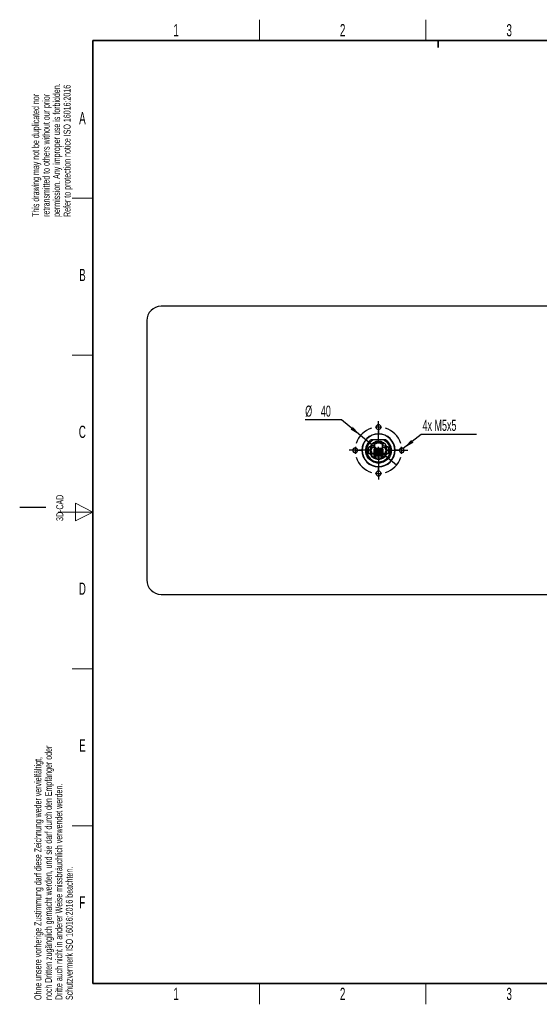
# Model space of a CAD drawing. Header units: millimetres. Extents: x 5 to 418, y 2 to 292.
# Tile 1 of 7: x 5 to 154, y 6 to 288. Entities that reach past the tile are written whole.
import ezdxf

# ---------------------------------------------------------------- set-up
doc = ezdxf.new("R2010")
doc.units = ezdxf.units.MM
doc.layers.add('SLD-0', color=7, linetype='Continuous')
doc.styles.add('SLDTEXTSTYLE0', font='TXT', dxfattribs={"width": 0.605})
doc.dimstyles.new('SLDDIMSTYLE0', dxfattribs={"dimtxt": 3.081982, "dimasz": 3.302, "dimexe": 0, "dimexo": 0.0625, "dimgap": 0.770496, "dimtad": 0, "dimtih": 1, "dimtoh": 1, "dimlfac": 3, "dimrnd": 1e-09, "dimzin": 12, "dimdsep": 46, "dimtxsty": 'SLDTEXTSTYLE0', "dimblk1": 'NONE', "dimsah": 1, "dimcen": 0, "dimadec": 0, "dimazin": 3, "dimtfac": 1, "dimtmove": 0, "dimatfit": 3, "dimldrblk": 'NONE', "dimfxl": 1, "dimfrac": 2, "dimtolj": 1, "dimtzin": 12, "dimarcsym": 0})

# ---------------------------------------------------------------- blocks, each defined once
blk = doc.blocks.new('_D')
at = {"layer": 'SLD-0', "color": 7}
for p, q in [((97.31, 173.68), (86.86, 173.68)), ((102.74, 169.19), (97.31, 173.68)), ((113.02, 160.7), (102.74, 169.19))]:
    blk.add_line(p, q, dxfattribs=at)
blk.add_solid([(102.74, 169.19), (100.52, 171.69), (99.87, 170.91)], dxfattribs=at)
at = {"layer": 'SLD-0', "color": 7, "char_height": 3.175, "attachment_point": 1, "style": 'SLDTEXTSTYLE0'}
for s, insert in [('%%c', (86.86, 177.77)), ('40', (91.36, 177.77))]:
    blk.add_mtext(s, dxfattribs=dict(at, insert=insert))
blk = doc.blocks.new('_None')
blk = doc.blocks.new('SW_NOTE_0')
at = {"layer": 'SLD-0', "color": 0}
blk.add_line((15.88, 0), (0, 0), dxfattribs=at)
at = {"layer": 'SLD-0', "color": 0, "insert": (0.44, 4.2), "char_height": 3.175, "attachment_point": 1, "style": 'SLDTEXTSTYLE0'}
blk.add_mtext('4x M5x5', dxfattribs=at)
blk = doc.blocks.new('SW_CENTERMARKSYMBOL_0')
at = {"layer": 'SLD-0', "color": 0}
for p, q in [((0, 1), (0, 1.7)), ((0, 0), (0, 1)), ((0, 0), (0, -1)), ((0, -4.67), (0, -0.95)), ((0, -1), (0, -1.7)), ((-7.67, -6.67), (-8.37, -6.67)), ((-6.67, -6.67), (-7.67, -6.67)), ((-6.67, -6.67), (-5.67, -6.67)), ((-2, -6.67), (-5.71, -6.67)), ((-5.67, -6.67), (-4.97, -6.67)), ((0, -6.67), (-1, -6.67)), ((0, -6.67), (0, -5.67)), ((0, -6.67), (0, -7.67)), ((0, -6.67), (1, -6.67)), ((2, -6.67), (5.71, -6.67)), ((5.67, -6.67), (4.97, -6.67)), ((6.67, -6.67), (5.67, -6.67)), ((6.67, -6.67), (7.67, -6.67)), ((7.67, -6.67), (8.37, -6.67)), ((0, -8.67), (0, -12.38)), ((0, -12.33), (0, -11.63)), ((0, -13.33), (0, -12.33)), ((0, -13.33), (0, -14.33)), ((0, -14.33), (0, -15.03))]:
    blk.add_line(p, q, dxfattribs=at)
for start, end in [(107.1887, 162.8113), (90, 98.5944), (81.4056, 90), (17.1887, 72.8113), (171.4056, 180), (180, 188.5944), (0, 8.5944), (351.4056, 0), (197.1887, 252.8113), (287.1887, 342.8113), (261.4056, 270), (270, 278.5944)]:
    blk.add_arc((0, -6.67), 6.67, start, end, dxfattribs=at)

msp = doc.modelspace()

# ---------------------------------------------------------------- linework, layer by layer
at = {"color": 7, "linetype": 'Continuous', "lineweight": 25}
for p, q in [((170.1791, 206.2823), (45.5791, 206.2823)), ((41.4458, 202.149), (41.4458, 127.749)), ((106.4262, 167.949), (105.7709, 167.949)), ((109.3321, 167.949), (106.4262, 167.949)), ((106.5481, 167.0666), (106.5481, 166.2797)), ((106.6148, 166.3464), (106.6148, 167.0294)), ((106.7615, 166.8631), (107.1348, 166.8631)), ((106.7615, 166.3464), (106.7615, 166.8631)), ((106.8281, 166.7964), (106.7615, 166.8631)), ((107.2015, 166.7964), (106.8281, 166.7964)), ((106.8281, 166.2797), (106.8281, 166.7964)), ((107.1348, 166.8631), (107.1348, 167.2668)), ((107.2015, 166.7964), (107.1348, 166.8631)), ((107.2015, 167.3564), (107.2015, 166.7964)), ((107.2015, 167.1831), (108.5548, 167.1831)), ((107.2015, 167.1164), (108.5548, 167.1164)), ((108.5548, 166.7964), (108.5548, 167.3564)), ((108.6215, 166.8631), (108.5548, 166.7964)), ((108.9281, 166.7964), (108.5548, 166.7964)), ((108.6215, 167.2668), (108.6215, 166.8631)), ((108.6215, 166.8631), (108.9948, 166.8631)), ((108.9948, 166.8631), (108.9281, 166.7964)), ((108.9281, 166.7964), (108.9281, 166.2797)), ((108.9948, 166.8631), (108.9948, 166.3464)), ((109.1415, 167.0294), (109.1415, 166.3464)), ((109.2081, 166.2797), (109.2081, 167.0666)), ((109.7558, 167.949), (109.3321, 167.949)), ((105.3791, 165.949), (105.4791, 165.949)), ((105.4791, 163.949), (105.3791, 163.949)), ((105.7281, 164.5664), (105.7281, 165.3331)), ((105.7281, 165.3331), (105.8948, 165.3331)), ((105.7281, 165.3331), (105.7948, 165.2664)), ((105.7948, 164.6331), (105.7281, 164.5664)), ((105.8948, 164.5664), (105.7281, 164.5664)), ((105.9615, 166.2797), (105.7613, 166.2797)), ((105.7948, 165.2664), (105.9615, 165.2664)), ((105.7948, 164.6331), (105.7948, 165.2664)), ((105.9615, 164.6331), (105.7948, 164.6331)), ((105.8948, 166.2131), (105.7984, 166.2131)), ((105.8948, 166.2131), (105.9615, 166.2797)), ((105.8948, 165.3331), (105.8948, 166.2131)), ((105.8948, 165.3331), (105.9615, 165.2664)), ((105.9615, 164.6331), (105.8948, 164.5664)), ((105.8948, 164.5664), (105.8948, 163.9364)), ((105.9615, 164.0031), (105.8948, 163.9364)), ((105.8948, 163.9364), (109.8615, 163.9364)), ((105.9615, 165.2664), (105.9615, 166.2797)), ((105.9615, 166.2797), (106.5481, 166.2797)), ((105.9615, 165.7931), (106.8281, 165.7931)), ((105.9615, 164.0031), (105.9615, 164.6331)), ((109.7948, 164.0031), (105.9615, 164.0031)), ((106.5481, 166.2797), (106.6148, 166.3464)), ((106.5481, 166.2797), (106.8281, 166.2797)), ((106.7665, 165.2364), (106.6098, 165.2364)), ((106.6098, 164.0031), (106.6098, 165.2364)), ((106.6148, 166.3464), (106.7615, 166.3464)), ((106.8281, 166.2797), (106.7615, 166.3464)), ((106.7665, 165.2364), (106.7665, 164.0031)), ((106.8281, 165.7931), (106.8281, 166.2797)), ((106.8281, 165.5855), (106.8281, 165.7931)), ((106.8281, 165.5855), (108.9281, 165.5855)), ((107.1065, 165.2364), (106.9498, 165.2364)), ((106.9498, 164.0031), (106.9498, 165.2364)), ((107.1065, 165.2364), (107.1065, 164.0031)), ((107.4465, 165.2364), (107.2898, 165.2364)), ((107.2898, 164.0031), (107.2898, 165.2364)), ((107.4465, 165.2364), (107.4465, 164.0031)), ((107.7865, 165.2364), (107.6298, 165.2364)), ((107.6298, 164.0031), (107.6298, 165.2364)), ((107.7865, 165.2364), (107.7865, 164.0031)), ((108.1265, 165.2364), (107.9698, 165.2364)), ((107.9698, 164.0031), (107.9698, 165.2364)), ((108.1265, 165.2364), (108.1265, 164.0031)), ((108.4665, 165.2364), (108.3098, 165.2364)), ((108.3098, 164.0031), (108.3098, 165.2364)), ((108.4665, 165.2364), (108.4665, 164.0031)), ((108.8065, 165.2364), (108.6498, 165.2364)), ((108.6498, 164.0031), (108.6498, 165.2364)), ((108.8065, 165.2364), (108.8065, 164.0031)), ((108.9948, 166.3464), (108.9281, 166.2797)), ((108.9281, 166.2797), (109.2081, 166.2797)), ((108.9281, 166.2797), (108.9281, 165.7931)), ((108.9281, 165.7931), (109.7948, 165.7931)), ((108.9281, 165.7931), (108.9281, 165.5855)), ((109.1465, 165.2364), (108.9898, 165.2364)), ((108.9898, 164.0031), (108.9898, 165.2364)), ((108.9948, 166.3464), (109.1415, 166.3464)), ((109.1415, 166.3464), (109.2081, 166.2797)), ((109.1465, 165.2364), (109.1465, 164.0031)), ((109.2081, 166.2797), (109.7948, 166.2797)), ((109.7948, 166.2797), (109.7948, 165.2664)), ((109.7948, 166.2797), (109.8615, 166.2131)), ((109.995, 166.2797), (109.7948, 166.2797)), ((109.8615, 165.3331), (109.7948, 165.2664)), ((109.7948, 165.2664), (109.9615, 165.2664)), ((109.7948, 164.6331), (109.7948, 164.0031)), ((109.8615, 164.5664), (109.7948, 164.6331)), ((109.9615, 164.6331), (109.7948, 164.6331)), ((109.7948, 164.0031), (109.8615, 163.9364)), ((109.8615, 166.2131), (109.8615, 165.3331)), ((109.9578, 166.2131), (109.8615, 166.2131)), ((109.8615, 165.3331), (110.0281, 165.3331)), ((109.8615, 164.5664), (109.8615, 163.9364)), ((110.0281, 164.5664), (109.8615, 164.5664)), ((110.0281, 165.3331), (109.9615, 165.2664)), ((109.9615, 165.2664), (109.9615, 164.6331)), ((110.0281, 164.5664), (109.9615, 164.6331)), ((110.0281, 165.3331), (110.0281, 164.5664)), ((110.2791, 165.949), (110.3791, 165.949)), ((110.3791, 163.949), (110.2791, 163.949)), ((111.4505, 164.2212), (111.4984, 164.3611)), ((111.511, 164.6831), (111.4984, 164.3611)), ((106.6448, 163.8197), (109.1115, 163.8197)), ((106.6448, 162.9364), (106.6448, 163.8197)), ((106.7115, 163.7531), (106.6448, 163.8197)), ((106.6448, 162.9364), (106.7115, 163.0031)), ((109.1115, 162.9364), (106.6448, 162.9364)), ((106.7115, 163.0031), (106.7115, 163.7531)), ((106.7115, 163.7531), (109.0448, 163.7531)), ((109.0448, 163.0031), (106.7115, 163.0031)), ((107.0148, 163.4191), (106.9648, 163.4691)), ((106.9648, 163.4691), (107.0981, 163.4691)), ((106.9648, 163.4691), (106.9648, 163.3357)), ((107.0148, 163.3857), (106.9648, 163.3357)), ((106.9648, 163.3357), (107.0981, 163.3357)), ((107.0481, 163.4191), (107.0148, 163.4191)), ((107.0148, 163.4191), (107.0148, 163.3857)), ((107.0481, 163.3857), (107.0148, 163.3857)), ((107.0481, 163.4191), (107.0981, 163.4691)), ((107.0481, 163.3857), (107.0481, 163.4191)), ((107.0981, 163.3357), (107.0481, 163.3857)), ((107.0981, 163.4691), (107.0981, 163.3357)), ((107.4381, 163.4191), (107.3881, 163.4691)), ((107.3881, 163.4691), (107.5215, 163.4691)), ((107.3881, 163.4691), (107.3881, 163.3357)), ((107.4381, 163.3857), (107.3881, 163.3357)), ((107.3881, 163.3357), (107.5215, 163.3357)), ((107.4715, 163.4191), (107.4381, 163.4191)), ((107.4381, 163.4191), (107.4381, 163.3857)), ((107.4715, 163.3857), (107.4381, 163.3857)), ((107.4715, 163.4191), (107.5215, 163.4691)), ((107.4715, 163.3857), (107.4715, 163.4191)), ((107.5215, 163.3357), (107.4715, 163.3857)), ((107.5215, 163.4691), (107.5215, 163.3357)), ((107.8115, 163.4691), (107.8115, 163.3357)), ((107.8615, 163.4191), (107.8115, 163.4691)), ((107.8115, 163.4691), (107.9448, 163.4691)), ((107.8615, 163.3857), (107.8115, 163.3357)), ((107.8115, 163.3357), (107.9448, 163.3357)), ((107.8948, 163.4191), (107.8615, 163.4191)), ((107.8615, 163.4191), (107.8615, 163.3857)), ((107.8948, 163.3857), (107.8615, 163.3857)), ((107.8948, 163.4191), (107.9448, 163.4691)), ((107.8948, 163.3857), (107.8948, 163.4191)), ((107.9448, 163.3357), (107.8948, 163.3857)), ((107.9448, 163.4691), (107.9448, 163.3357)), ((108.2848, 163.4191), (108.2348, 163.4691)), ((108.2348, 163.4691), (108.3681, 163.4691)), ((108.2348, 163.4691), (108.2348, 163.3357)), ((108.2848, 163.3857), (108.2348, 163.3357)), ((108.2348, 163.3357), (108.3681, 163.3357)), ((108.3181, 163.4191), (108.2848, 163.4191)), ((108.2848, 163.4191), (108.2848, 163.3857)), ((108.3181, 163.3857), (108.2848, 163.3857)), ((108.3181, 163.4191), (108.3681, 163.4691)), ((108.3181, 163.3857), (108.3181, 163.4191)), ((108.3681, 163.3357), (108.3181, 163.3857)), ((108.3681, 163.4691), (108.3681, 163.3357)), ((108.7081, 163.4191), (108.6581, 163.4691)), ((108.6581, 163.4691), (108.7915, 163.4691)), ((108.6581, 163.4691), (108.6581, 163.3357)), ((108.7081, 163.3857), (108.6581, 163.3357)), ((108.6581, 163.3357), (108.7915, 163.3357)), ((108.7415, 163.4191), (108.7081, 163.4191)), ((108.7081, 163.4191), (108.7081, 163.3857)), ((108.7415, 163.3857), (108.7081, 163.3857)), ((108.7415, 163.4191), (108.7915, 163.4691)), ((108.7415, 163.3857), (108.7415, 163.4191)), ((108.7915, 163.3357), (108.7415, 163.3857)), ((108.7915, 163.4691), (108.7915, 163.3357)), ((109.1115, 163.8197), (109.0448, 163.7531)), ((109.0448, 163.7531), (109.0448, 163.0031)), ((109.1115, 162.9364), (109.0448, 163.0031)), ((109.1115, 163.8197), (109.1115, 162.9364)), ((45.5791, 123.6156), (170.1791, 123.6156))]:
    msp.add_line(p, q, dxfattribs=at)
at = {"color": 7, "linetype": 'Continuous', "lineweight": 18}
for p, q in [((107.8734, 171.6156), (107.1791, 171.6156)), ((107.8849, 171.6156), (108.5791, 171.6156)), ((101.2067, 164.949), (100.5125, 164.949)), ((101.2182, 164.949), (101.9125, 164.949)), ((114.5401, 164.949), (113.8458, 164.949)), ((114.5515, 164.949), (115.2458, 164.949)), ((107.8734, 158.2823), (107.1791, 158.2823)), ((107.8849, 158.2823), (108.5791, 158.2823))]:
    msp.add_line(p, q, dxfattribs=at)
at = {"color": 7, "linetype": 'Continuous', "lineweight": 25}
for centre, radius, start, end in [((45.5791, 202.149), 4.1333, 90, 180), ((107.8791, 164.949), 4.75, 0, 180), ((107.8791, 164.949), 4.6667, 0, 180), ((107.8791, 171.6156), 0.7, 0, 180), ((107.8791, 171.6156), 0.7, 180, 0), ((107.8791, 171.6156), 0.00573, 0, 180), ((107.8791, 171.6156), 0.00573, 180, 0), ((107.8791, 164.949), 3.6667, 125.096801, 156.038098), ((107.8791, 164.949), 3.3333, 115.841933, 180), ((107.8791, 164.949), 2.6, 22.619865, 157.380135), ((107.8781, 164.9497), 2.5, 105.703941, 122.140687), ((107.8781, 164.9497), 2.4333, 107.787011, 121.277135), ((107.8791, 164.949), 2.4696, 74.121768, 105.926157), ((107.8781, 164.9497), 2.5, 57.859313, 74.296059), ((107.8781, 164.9497), 2.4333, 58.722865, 72.212989), ((107.8791, 164.949), 3.3333, 0, 64.158067), ((101.2125, 164.949), 0.7, 0, 180), ((101.2125, 164.949), 0.7, 180, 0), ((101.2125, 164.949), 0.00573, 0, 180), ((101.2125, 164.949), 0.00573, 180, 0), ((107.8791, 164.949), 4.75, 180, 0), ((107.8791, 164.949), 4.6667, 180, 0), ((107.8791, 164.949), 3.3333, 180, 0), ((107.8791, 164.949), 3, 164.194709, 180), ((107.8791, 164.949), 3, 180, 195.805291), ((105.3791, 165.449), 0.5, 90, 140.638245), ((105.3791, 164.449), 0.5, 219.361755, 270), ((107.8781, 164.9497), 2.5, 147.859313, 270), ((107.8781, 164.9497), 2.4333, 148.722865, 31.277135), ((107.8791, 164.949), 2.6, 202.619865, 337.380135), ((107.8781, 164.9497), 2.5, 270, 32.140687), ((110.3791, 165.449), 0.5, 39.361755, 90), ((110.3791, 164.449), 0.5, 270, 320.638245), ((107.8791, 164.949), 3, 344.194709, 15.805291), ((114.5458, 164.949), 0.7, 0, 180), ((114.5458, 164.949), 0.7, 180, 0), ((114.5458, 164.949), 0.00573, 0, 180), ((114.5458, 164.949), 0.00573, 180, 0), ((107.8791, 158.2823), 0.7, 0, 180), ((107.8791, 158.2823), 0.7, 180, 0), ((107.8791, 158.2823), 0.00573, 0, 180), ((107.8791, 158.2823), 0.00573, 180, 0), ((45.5791, 127.749), 4.1333, 180, 270)]:
    msp.add_arc(centre, radius, start, end, dxfattribs=at)
for points in [[(106.6148, 167.0294), (106.5926, 167.0419), (106.5704, 167.0543), (106.5481, 167.0666)], [(107.1348, 167.2668), (107.1566, 167.2966), (107.1788, 167.3265), (107.2015, 167.3564)], [(108.5548, 167.3564), (108.5775, 167.3265), (108.5997, 167.2966), (108.6215, 167.2668)], [(109.2081, 167.0666), (109.1859, 167.0543), (109.1637, 167.0419), (109.1415, 167.0294)], [(109.9873, 167.949), (109.9104, 167.949), (109.8332, 167.949), (109.7558, 167.949)], [(105.7984, 166.2131), (105.786, 166.2353), (105.7736, 166.2575), (105.7613, 166.2797)], [(109.995, 166.2797), (109.9827, 166.2575), (109.9703, 166.2353), (109.9578, 166.2131)]]:
    msp.add_open_spline(points, degree=3, dxfattribs=at)
for points, knots in [([(109.7558, 167.949), (109.7858, 167.9281), (109.8477, 167.8851), (109.9405, 167.8149), (110.036, 167.738), (110.1333, 167.6536), (110.2318, 167.5616), (110.3307, 167.4616), (110.4872, 167.2901), (110.7016, 167.0137), (110.9294, 166.6239), (111.1076, 166.194), (111.1977, 165.8576), (111.2416, 165.6107), (111.2629, 165.4515), (111.2779, 165.2709), (111.2841, 165.0697), (111.2774, 164.9292), (111.2739, 164.8557)], [0, 0, 0, 0, 0.03046147, 0.06272947, 0.09675997, 0.13250152, 0.16989472, 0.20887182, 0.24951656, 0.36312147, 0.4992104, 0.62390699, 0.74939463, 0.78804998, 0.83263064, 0.88296058, 0.93880477, 1, 1, 1, 1]), ([(109.9873, 167.949), (110.1074, 167.8645), (110.2217, 167.7734), (110.4365, 167.5805), (110.5368, 167.4792), (110.8233, 167.1534), (110.9921, 166.9089), (111.2667, 166.383), (111.3724, 166.1018), (111.5119, 165.5276), (111.5458, 165.2349), (111.5458, 164.949)], [0, 0, 0, 0, 0.125, 0.125, 0.25, 0.25, 0.5, 0.5, 0.75, 0.75, 1, 1, 1, 1]), ([(111.5458, 164.949), (111.5458, 164.7151), (111.5232, 164.4767), (111.4302, 164.0043), (111.3597, 163.7704), (111.1736, 163.3212), (111.0581, 163.1059), (110.7898, 162.7061), (110.6372, 162.5216), (110.3065, 162.1909), (110.1219, 162.0383), (109.7221, 161.77), (109.5069, 161.6544), (109.0577, 161.4684), (108.8238, 161.3979), (108.3514, 161.3049), (108.113, 161.2823), (107.6453, 161.2823), (107.4069, 161.3049), (106.9345, 161.3979), (106.7006, 161.4684), (106.2513, 161.6544), (106.0361, 161.77), (105.6363, 162.0383), (105.4518, 162.1909), (105.121, 162.5216), (104.9684, 162.7061), (104.7002, 163.1059), (104.5846, 163.3212), (104.3985, 163.7704), (104.3281, 164.0043), (104.235, 164.4767), (104.2125, 164.7151), (104.2125, 164.949)], [0, 0, 0, 0, 0.0625, 0.0625, 0.125, 0.125, 0.1875, 0.1875, 0.25, 0.25, 0.3125, 0.3125, 0.375, 0.375, 0.4375, 0.4375, 0.5, 0.5, 0.5625, 0.5625, 0.625, 0.625, 0.6875, 0.6875, 0.75, 0.75, 0.8125, 0.8125, 0.875, 0.875, 0.9375, 0.9375, 1, 1, 1, 1]), ([(107.7859, 161.5542), (107.7509, 161.5541), (107.6788, 161.5539), (107.5675, 161.558), (107.45, 161.566), (107.3262, 161.5789), (107.1966, 161.5973), (107.0612, 161.6219), (106.8986, 161.6583), (106.7137, 161.7101), (106.5327, 161.7732), (106.3336, 161.8545), (106.064, 161.9849), (105.7368, 162.19), (105.2899, 162.5558), (104.8252, 163.102), (104.5021, 163.7529), (104.3433, 164.3073), (104.287, 164.6632), (104.2678, 164.9524), (104.2668, 165.1538), (104.2771, 165.3706), (104.2964, 165.5518), (104.3237, 165.7234), (104.3514, 165.865), (104.3923, 166.0338), (104.4495, 166.2292), (104.501, 166.3654), (104.5285, 166.4381)], [0, 0, 0, 0, 0.0151438, 0.03121626, 0.04822618, 0.06618033, 0.08508303, 0.10493559, 0.12573586, 0.1572721, 0.18802849, 0.20868013, 0.25044045, 0.31759735, 0.3753252, 0.50017737, 0.62491202, 0.68677262, 0.74948119, 0.78052057, 0.81224702, 0.83665722, 0.87452122, 0.89109684, 0.91189852, 0.93696804, 0.96633412, 1, 1, 1, 1]), ([(111.2739, 164.8557), (111.2727, 164.8234), (111.2703, 164.7546), (111.2622, 164.6452), (111.2492, 164.5233), (111.2297, 164.3893), (111.2023, 164.2434), (111.1652, 164.0863), (111.1168, 163.9187), (111.0553, 163.7418), (110.9179, 163.4087), (110.661, 162.963), (110.2485, 162.4925), (109.7368, 162.0797), (109.2692, 161.8347), (108.8703, 161.6979), (108.6455, 161.6379), (108.4234, 161.5943), (108.2057, 161.5665), (107.9936, 161.5521), (107.8544, 161.5535), (107.7859, 161.5542)], [0, 0, 0, 0, 0.01819464, 0.03876697, 0.06174259, 0.08714296, 0.11498291, 0.14526782, 0.17799048, 0.21312779, 0.25063729, 0.38076379, 0.5004034, 0.60077637, 0.74954759, 0.79433938, 0.83800662, 0.88046126, 0.92163118, 0.96145974, 1, 1, 1, 1])]:
    msp.add_open_spline(points, degree=3, knots=knots, dxfattribs=at)
at = {"layer": 'SLD-0', "lineweight": 18}
for p, q in [((73.75, 282.5), (73.75, 288.5)), ((121.5, 282.5), (121.5, 288.5)), ((20, 237.25), (26, 237.25)), ((20, 192.25), (26, 192.25)), ((26, 147.25), (21, 149.75)), ((21, 149.75), (21, 144.75)), ((16, 147.25), (26, 147.25)), ((21, 144.75), (26, 147.25)), ((20, 102.25), (26, 102.25)), ((20, 57.25), (26, 57.25)), ((73.75, 6), (73.75, 12)), ((121.5, 6), (121.5, 12))]:
    msp.add_line(p, q, dxfattribs=at)
at = {"layer": 'SLD-0', "lineweight": 35}
for p, q in [((408, 282.5), (26, 282.5)), ((26, 282.5), (26, 12)), ((26, 12), (408, 12))]:
    msp.add_line(p, q, dxfattribs=at)
at = {"layer": 'SLD-0'}
for p, q in [((125, 280.5), (125, 282.5)), ((125, 282.5), (125, 280.5)), ((12.5, 148.5), (5, 148.5))]:
    msp.add_line(p, q, dxfattribs=at)
at = {"layer": 'SLD-0', "color": 7}
msp.add_line((120.075, 169.4983), (114.9876, 165.4919), dxfattribs=at)
msp.add_solid([(114.9876, 165.4919), (117.896, 167.1358), (117.2674, 167.934)], dxfattribs=at)

# ---------------------------------------------------------------- block references
for name, p in [('SW_CENTERMARKSYMBOL_0', (107.8791, 171.6156)), ('SW_NOTE_0', (120.075, 169.4983))]:
    msp.add_blockref(name, p, dxfattribs=at)

# ---------------------------------------------------------------- texts
at = {"layer": 'SLD-0', "char_height": 2, "attachment_point": 1, "rotation": 90, "style": 'SLDTEXTSTYLE0'}
for s, insert in [('permission. Any improper use is forbidden.', (14.5783, 231.9088)), ('retransmitted to others without our prior', (11.5783, 231.9088)), ('Refer to protection notice ISO 16016:2016', (17.5783, 231.9088)), ('This drawing may not be duplicated nor', (8.5783, 231.9088)), ('3D-CAD', (15.4939, 144.6806)), ('noch Dritten zugänglich gemacht werden, und sie darf durch den Empfänger oder', (12.2299, 7.2381)), ('Ohne unsere vorherige Zustimmung darf diese Zeichnung weder vervielfältigt,', (9.2299, 7.2381)), ('Dritte auch nicht in anderer Weise missbräuchlich verwendet werden.', (15.2299, 7.2381)), ('Schutzvermerk ISO 16016:2016 beachten.', (18.2299, 7.2381))]:
    msp.add_mtext(s, dxfattribs=dict(at, insert=insert))
at = {"layer": 'SLD-0', "char_height": 3.5, "attachment_point": 2, "style": 'SLDTEXTSTYLE0'}
for s, insert in [('1', (49.8527, 287.243)), ('2', (97.6027, 287.243)), ('3', (145.3527, 287.243)), ('A', (22.9816, 262.0011)), ('B', (22.9816, 217.0011)), ('C', (22.9597, 172.0011)), ('D', (22.9597, 127.0011)), ('E', (22.9816, 82.0011)), ('F', (22.9536, 37.0011)), ('1', (49.8527, 10.743)), ('2', (97.6027, 10.743)), ('3', (145.3527, 10.743))]:
    msp.add_mtext(s, dxfattribs=dict(at, insert=insert))

# ---------------------------------------------------------------- dimensions: what is measured, and where the dimension line sits
at = {"layer": 'SLD-0', "color": 7}
dim = msp.add_diameter_dim_2p(p1=(113.0189, 160.7031), p2=(102.7394, 169.1948), dimstyle='SLDDIMSTYLE0', dxfattribs=at)
dim.commit()
dim.dimension.update_dxf_attribs({"geometry": '_D', "text_midpoint": (91.4625, 176.2443), "dimtype": 163})

doc.saveas('drawing.dxf')
